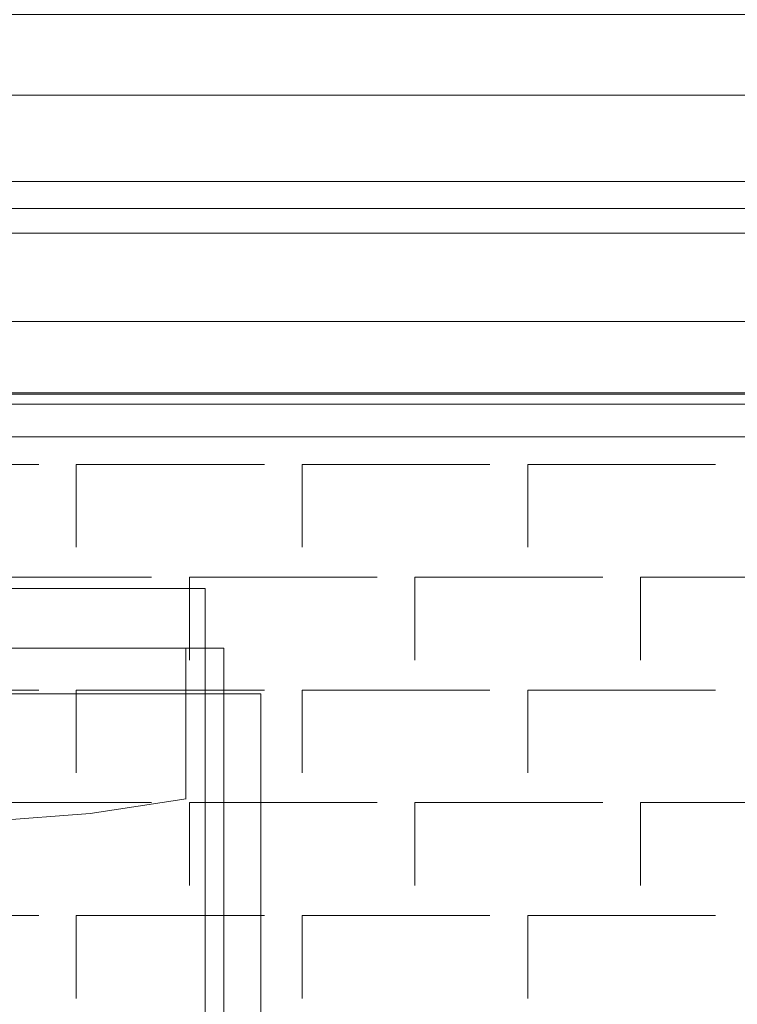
# Model space of a CAD drawing. Header units: millimetres. Extents: x 12819 to 17524, y -4386 to -1138.
# Tile 22 of 94: x 13085 to 13095, y -4235 to -4222. Entities that reach past the tile are written whole.
import ezdxf

# ---------------------------------------------------------------- set-up
doc = ezdxf.new("R2010")
doc.units = ezdxf.units.MM
doc.layers.get('0').update_dxf_attribs({"lineweight": 15})
for name, color, linetype, lineweight in [('30', 7, 'Continuous', 15), ('45', 7, 'Continuous', 15), ('50', 7, 'Continuous', 15), ('60', 7, 'Continuous', 15)]:
    doc.layers.add(name, color=color, linetype=linetype, lineweight=lineweight)
doc.styles.get("Standard").update_dxf_attribs({"font": 'romans.shx', "width": 0.7, "oblique": 15})

# ---------------------------------------------------------------- blocks, each defined once
blk = doc.blocks.new('*U361')
at = {"layer": '50', "color": 7}
for points in [[(391.450601, -435.688473), (56.293786, -435.688473), (56.293786, -385.237038), (391.450601, -385.237038), (391.450601, -435.688473)], [(56.293786, -414.273025), (391.450601, -414.273025), (391.450601, -407.418369), (56.293786, -407.418369), (56.293786, -414.273025)], [(60.130251, -727.316553), (387.614136, -727.316553), (387.614136, -441.356009), (60.130251, -441.356009), (60.130251, -727.316553)]]:
    blk.add_lwpolyline(points, dxfattribs=at)
blk = doc.blocks.new('*U362')
at = {"layer": '60', "color": 7}
for points in [[(43.959362, -411), (404.004445, -411)], [(50.996026, -70.999633), (396.967781, -70.999633), (396.967781, -411), (50.996026, -411), (50.996026, -70.999633)], [(66.031673, -395.957151), (381.957446, -395.957151)], [(404.004445, -410.997747), (43.959362, -410.997747)], [(50.996026, -410.997747), (396.967781, -410.997747), (396.967781, -751.000367), (50.996026, -751.000367), (50.996026, -410.997747)], [(381.957446, -426.042849), (66.031673, -426.042849)]]:
    blk.add_lwpolyline(points, dxfattribs=at)
blk = doc.blocks.new('*U383')
at = {"layer": '50', "color": 59}
blk.add_lwpolyline([(64.021731, -435.499255), (384.041269, -435.499255)], dxfattribs=at)
at = {"layer": '50', "color": 7}
for points in [[(64.021731, -435.499255), (384.041269, -435.499255)], [(381.017709, -436.999485), (66.982291, -436.999485)], [(381.017709, -436.999485), (66.982291, -436.999485)]]:
    blk.add_lwpolyline(points, dxfattribs=at)
blk = doc.blocks.new('*U384')
at = {"layer": '30', "color": 7}
for points in [[(351.494716, -435.499255), (96.505284, -435.499255)], [(351.494716, -435.499255), (96.505284, -435.499255)], [(211.487379, -456.024927), (211.487379, -445.00747), (236.514883, -445.00747)], [(241.477856, -456.024927), (241.477856, -445.00747), (266.507622, -445.00747)], [(271.513575, -456.024927), (271.513575, -445.00747), (296.47774, -445.00747)], [(301.506314, -456.024927), (301.506314, -445.00747), (326.47048, -445.00747)], [(226.471308, -471.020471), (226.471308, -460.003014), (251.498811, -460.003014)], [(256.529647, -471.020471), (256.529647, -460.003014), (281.49155, -460.003014)], [(286.499765, -471.020471), (286.499765, -460.003014), (311.484289, -460.003014)], [(316.492504, -471.020471), (316.492504, -460.003014), (341.477028, -460.003014)], [(211.487379, -485.973215), (211.487379, -475.021085), (236.514883, -475.021085)], [(241.477856, -485.973215), (241.477856, -475.021085), (266.507622, -475.021085)], [(271.513575, -485.973215), (271.513575, -475.021085), (296.47774, -475.021085)], [(301.506314, -485.973215), (301.506314, -475.021085), (326.47048, -475.021085)], [(226.471308, -500.96876), (226.471308, -489.951303), (251.498811, -489.951303)], [(256.529647, -500.96876), (256.529647, -489.951303), (281.49155, -489.951303)], [(286.499765, -500.96876), (286.499765, -489.951303), (311.484289, -489.951303)], [(316.492504, -500.96876), (316.492504, -489.951303), (341.477028, -489.951303)], [(211.487379, -515.98683), (211.487379, -504.969373), (236.514883, -504.969373)], [(241.477856, -515.98683), (241.477856, -504.969373), (266.507622, -504.969373)], [(271.513575, -515.98683), (271.513575, -504.969373), (296.47774, -504.969373)], [(301.506314, -515.98683), (301.506314, -504.969373), (326.47048, -504.969373)]]:
    blk.add_lwpolyline(points, dxfattribs=at)
blk = doc.blocks.new('*U385')
at = {"layer": '45', "color": 7}
for points in [[(189.561169, -461.498739), (258.606224, -461.498739), (258.606224, -559.500263), (189.561169, -559.500263), (189.561169, -461.498739)], [(186.912289, -469.425631), (261.089973, -469.425631), (261.089973, -551.352617), (186.912289, -551.352617), (186.912289, -469.425631)], [(181.999081, -475.482867), (266.000919, -475.482867), (266.000919, -545.516135), (181.999081, -545.516135), (181.999081, -475.482867)]]:
    blk.add_lwpolyline(points, close=True, dxfattribs=at)
for points in [[(189.561169, -461.498739), (258.606224, -461.498739), (258.606224, -559.500263), (189.561169, -559.500263), (189.561169, -461.498739)], [(186.912289, -469.425631), (261.089973, -469.425631), (261.089973, -551.352617), (186.912289, -551.352617), (186.912289, -469.425631)], [(191.988367, -469.481946), (191.988367, -489.469247)], [(256.063661, -489.469247), (256.063661, -469.481946)], [(181.999081, -475.482867), (266.000919, -475.482867), (266.000919, -545.516135), (181.999081, -545.516135), (181.999081, -475.482867)], [(191.988367, -489.466995), (204.737648, -491.394879), (217.597312, -492.386362), (230.456977, -492.386362), (243.316642, -491.394879), (256.065923, -489.466995)], [(256.065923, -531.477945), (243.316642, -529.548574), (230.456977, -528.556326), (217.597312, -528.556326), (204.737648, -529.548574), (191.988367, -531.477945)], [(191.988367, -531.475693), (191.988367, -551.462994)], [(256.063661, -551.462994), (256.063661, -531.475693)]]:
    blk.add_lwpolyline(points, dxfattribs=at)

msp = doc.modelspace()

# ---------------------------------------------------------------- block references
at = {"xscale": 0.1000000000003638, "yscale": 0.1000000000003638, "zscale": 0.1000000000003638}
for name in ['*U361', '*U362', '*U384', '*U383']:
    msp.add_blockref(name, (13061.94, -4183.013), dxfattribs=at)
ref = msp.add_blockref('*U385', (13061.94, -4183.013), dxfattribs=dict(xscale=0.1000000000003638, yscale=0.1000000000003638, zscale=0.1000000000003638))
ref.add_attrib('Oznakowanie', 'T1', (13080.64, -4228.663), dxfattribs={"height": 0.3, "rotation": 90, "flags": 2})

doc.saveas('drawing.dxf')
